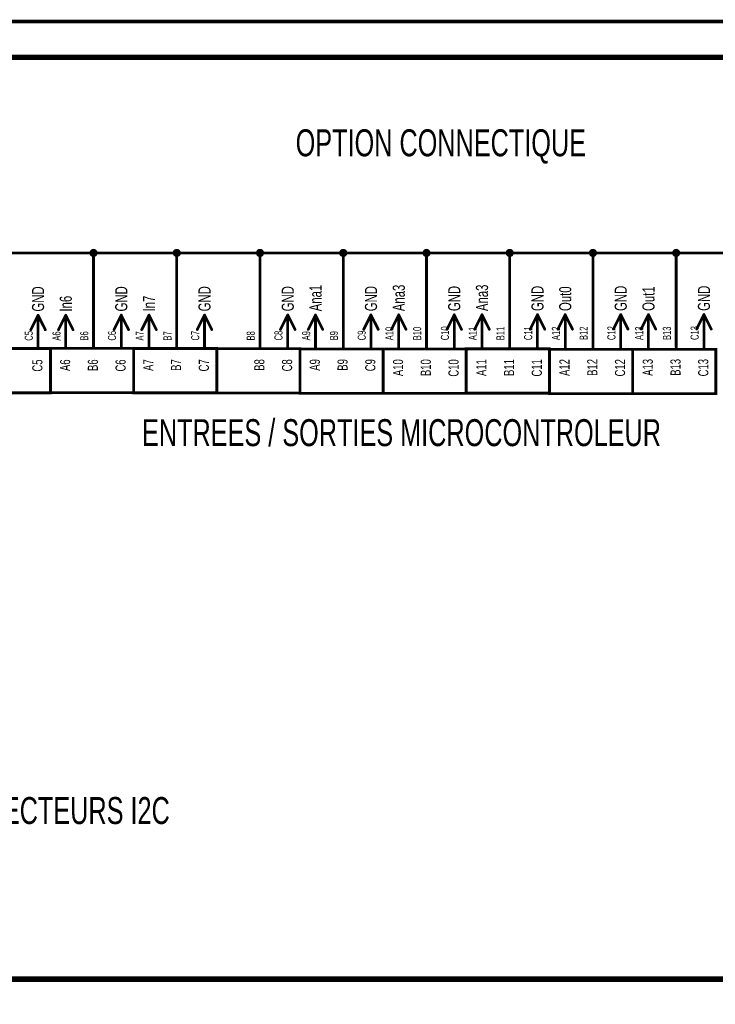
# Model space of a CAD drawing. Extents: x 0 to 22.6, y 0 to 15.8.
# Tile 11 of 26: x 2.4 to 5, y 12.2 to 15.8. Entities that reach past the tile are written whole.
import ezdxf
from ezdxf.enums import TextEntityAlignment as Align

# ---------------------------------------------------------------- set-up
doc = ezdxf.new("R2010")
doc.units = 0
for name, color, linetype in [('Element', 253, 'CONTINUOUS'), ('Net', 50, 'CONTINUOUS'), ('Pin', 50, 'CONTINUOUS'), ('Shapes', 252, 'CONTINUOUS'), ('Titles', 253, 'CONTINUOUS')]:
    doc.layers.add(name, color=color, linetype=linetype)

msp = doc.modelspace()

# ---------------------------------------------------------------- linework, layer by layer
at = {"layer": 'Element', "linetype": 'CONTINUOUS', "const_width": 0.0098}
for points in [[(2.2554, 14.598), (2.5548, 14.598), (2.5548, 14.4381), (2.2554, 14.4381), (2.2554, 14.598)], [(2.5555, 14.5981), (2.8549, 14.5981), (2.8549, 14.4383), (2.5555, 14.4383), (2.5555, 14.5981)], [(2.8548, 14.5979), (3.1542, 14.5979), (3.1542, 14.438), (2.8548, 14.438), (2.8548, 14.5979)], [(3.1551, 14.5972), (3.4545, 14.5972), (3.4545, 14.4373), (3.1551, 14.4373), (3.1551, 14.5972)], [(3.4545, 14.5962), (3.7539, 14.5962), (3.7539, 14.4363), (3.4545, 14.4363), (3.4545, 14.5962)], [(3.7547, 14.5963), (4.0541, 14.5963), (4.0541, 14.4364), (3.7547, 14.4364), (3.7547, 14.5963)], [(4.0532, 14.5968), (4.3526, 14.5968), (4.3526, 14.4369), (4.0532, 14.4369), (4.0532, 14.5968)], [(4.3543, 14.5948), (4.6537, 14.5948), (4.6537, 14.4349), (4.3543, 14.4349), (4.3543, 14.5948)], [(4.6536, 14.5944), (4.953, 14.5944), (4.953, 14.4346), (4.6536, 14.4346), (4.6536, 14.5944)]]:
    msp.add_lwpolyline(points, dxfattribs=at)
at = {"layer": 'Net', "linetype": 'CONTINUOUS', "const_width": 0.0098}
for points in [[(6.6102, 14.9424), (2.109, 14.9424)], [(2.7004, 14.9424), (2.7009, 14.9394), (2.7023, 14.9366), (2.7044, 14.9345), (2.7072, 14.9331), (2.7102, 14.9326), (2.7133, 14.9331), (2.716, 14.9345), (2.7182, 14.9366), (2.7196, 14.9394), (2.7201, 14.9424), (2.7196, 14.9455), (2.7182, 14.9482), (2.716, 14.9504), (2.7133, 14.9518), (2.7102, 14.9523), (2.7072, 14.9518), (2.7044, 14.9504), (2.7023, 14.9482), (2.7009, 14.9455), (2.7004, 14.9424)], [(2.7102, 14.6788), (2.7102, 14.9424)], [(3.0004, 14.9424), (3.0009, 14.9394), (3.0023, 14.9366), (3.0044, 14.9345), (3.0072, 14.9331), (3.0102, 14.9326), (3.0133, 14.9331), (3.016, 14.9345), (3.0182, 14.9366), (3.0196, 14.9394), (3.0201, 14.9424), (3.0196, 14.9455), (3.0182, 14.9482), (3.016, 14.9504), (3.0133, 14.9518), (3.0102, 14.9523), (3.0072, 14.9518), (3.0044, 14.9504), (3.0023, 14.9482), (3.0009, 14.9455), (3.0004, 14.9424)], [(3.0102, 14.6791), (3.0102, 14.9424)], [(3.3004, 14.9424), (3.3009, 14.9394), (3.3023, 14.9366), (3.3044, 14.9345), (3.3072, 14.9331), (3.3102, 14.9326), (3.3133, 14.9331), (3.316, 14.9345), (3.3182, 14.9366), (3.3196, 14.9394), (3.3201, 14.9424), (3.3196, 14.9455), (3.3182, 14.9482), (3.316, 14.9504), (3.3133, 14.9518), (3.3102, 14.9523), (3.3072, 14.9518), (3.3044, 14.9504), (3.3023, 14.9482), (3.3009, 14.9455), (3.3004, 14.9424)], [(3.3102, 14.6794), (3.3102, 14.9424)], [(3.6004, 14.9424), (3.6009, 14.9394), (3.6023, 14.9366), (3.6044, 14.9345), (3.6072, 14.9331), (3.6102, 14.9326), (3.6133, 14.9331), (3.616, 14.9345), (3.6182, 14.9366), (3.6196, 14.9394), (3.6201, 14.9424), (3.6196, 14.9455), (3.6182, 14.9482), (3.616, 14.9504), (3.6133, 14.9518), (3.6102, 14.9523), (3.6072, 14.9518), (3.6044, 14.9504), (3.6023, 14.9482), (3.6009, 14.9455), (3.6004, 14.9424)], [(3.6102, 14.6797), (3.6102, 14.9424)], [(3.9004, 14.9424), (3.9009, 14.9394), (3.9023, 14.9366), (3.9044, 14.9345), (3.9072, 14.9331), (3.9102, 14.9326), (3.9133, 14.9331), (3.916, 14.9345), (3.9182, 14.9366), (3.9196, 14.9394), (3.9201, 14.9424), (3.9196, 14.9455), (3.9182, 14.9482), (3.916, 14.9504), (3.9133, 14.9518), (3.9102, 14.9523), (3.9072, 14.9518), (3.9044, 14.9504), (3.9023, 14.9482), (3.9009, 14.9455), (3.9004, 14.9424)], [(3.9102, 14.6801), (3.9102, 14.9424)], [(4.2004, 14.9424), (4.2009, 14.9394), (4.2023, 14.9366), (4.2044, 14.9345), (4.2072, 14.9331), (4.2102, 14.9326), (4.2133, 14.9331), (4.216, 14.9345), (4.2182, 14.9366), (4.2196, 14.9394), (4.2201, 14.9424), (4.2196, 14.9455), (4.2182, 14.9482), (4.216, 14.9504), (4.2133, 14.9518), (4.2102, 14.9523), (4.2072, 14.9518), (4.2044, 14.9504), (4.2023, 14.9482), (4.2009, 14.9455), (4.2004, 14.9424)], [(4.2102, 14.6804), (4.2102, 14.9424)], [(4.5004, 14.9424), (4.5009, 14.9394), (4.5023, 14.9366), (4.5044, 14.9345), (4.5072, 14.9331), (4.5102, 14.9326), (4.5133, 14.9331), (4.516, 14.9345), (4.5182, 14.9366), (4.5196, 14.9394), (4.5201, 14.9424), (4.5196, 14.9455), (4.5182, 14.9482), (4.516, 14.9504), (4.5133, 14.9518), (4.5102, 14.9523), (4.5072, 14.9518), (4.5044, 14.9504), (4.5023, 14.9482), (4.5009, 14.9455), (4.5004, 14.9424)], [(4.5102, 14.6807), (4.5102, 14.9424)], [(4.8004, 14.9424), (4.8009, 14.9394), (4.8023, 14.9366), (4.8044, 14.9345), (4.8072, 14.9331), (4.8102, 14.9326), (4.8133, 14.9331), (4.816, 14.9345), (4.8182, 14.9366), (4.8196, 14.9394), (4.8201, 14.9424), (4.8196, 14.9455), (4.8182, 14.9482), (4.816, 14.9504), (4.8133, 14.9518), (4.8102, 14.9523), (4.8072, 14.9518), (4.8044, 14.9504), (4.8023, 14.9482), (4.8009, 14.9455), (4.8004, 14.9424)], [(4.8102, 14.681), (4.8102, 14.9424)]]:
    msp.add_lwpolyline(points, dxfattribs=at)
at = {"layer": 'Net', "linetype": 'CONTINUOUS', "const_width": 0.0049}
for points in [[(2.6979, 14.9424, 1), (2.7029, 14.9424, 1), (2.6979, 14.9424, 1)], [(2.7078, 14.9424, 1), (2.7127, 14.9424, 1), (2.7078, 14.9424, 1)], [(2.9979, 14.9424, 1), (3.0029, 14.9424, 1), (2.9979, 14.9424, 1)], [(3.0078, 14.9424, 1), (3.0127, 14.9424, 1), (3.0078, 14.9424, 1)], [(3.2979, 14.9424, 1), (3.3029, 14.9424, 1), (3.2979, 14.9424, 1)], [(3.3078, 14.9424, 1), (3.3127, 14.9424, 1), (3.3078, 14.9424, 1)], [(3.5979, 14.9424, 1), (3.6029, 14.9424, 1), (3.5979, 14.9424, 1)], [(3.6078, 14.9424, 1), (3.6127, 14.9424, 1), (3.6078, 14.9424, 1)], [(3.8979, 14.9424, 1), (3.9029, 14.9424, 1), (3.8979, 14.9424, 1)], [(3.9078, 14.9424, 1), (3.9127, 14.9424, 1), (3.9078, 14.9424, 1)], [(4.1979, 14.9424, 1), (4.2029, 14.9424, 1), (4.1979, 14.9424, 1)], [(4.2078, 14.9424, 1), (4.2127, 14.9424, 1), (4.2078, 14.9424, 1)], [(4.4979, 14.9424, 1), (4.5029, 14.9424, 1), (4.4979, 14.9424, 1)], [(4.5078, 14.9424, 1), (4.5127, 14.9424, 1), (4.5078, 14.9424, 1)], [(4.7979, 14.9424, 1), (4.8029, 14.9424, 1), (4.7979, 14.9424, 1)], [(4.8078, 14.9424, 1), (4.8127, 14.9424, 1), (4.8078, 14.9424, 1)], [(2.7078, 14.6788, 1), (2.7127, 14.6788, 1), (2.7078, 14.6788, 1)], [(3.0078, 14.6791, 1), (3.0127, 14.6791, 1), (3.0078, 14.6791, 1)], [(3.3078, 14.6794, 1), (3.3127, 14.6794, 1), (3.3078, 14.6794, 1)], [(3.6078, 14.6797, 1), (3.6127, 14.6797, 1), (3.6078, 14.6797, 1)], [(3.9078, 14.6801, 1), (3.9127, 14.6801, 1), (3.9078, 14.6801, 1)], [(4.2078, 14.6804, 1), (4.2127, 14.6804, 1), (4.2078, 14.6804, 1)], [(4.5078, 14.6807, 1), (4.5127, 14.6807, 1), (4.5078, 14.6807, 1)], [(4.8078, 14.681, 1), (4.8127, 14.681, 1), (4.8078, 14.681, 1)]]:
    msp.add_lwpolyline(points, format="xyb", dxfattribs=at)
at = {"layer": 'Pin', "linetype": 'CONTINUOUS', "const_width": 0.0098}
for points in [[(2.484, 14.6654), (2.5102, 14.7179)], [(2.5365, 14.6654), (2.5102, 14.7179)], [(2.5102, 14.6785), (2.5102, 14.7179)], [(2.584, 14.6655), (2.6102, 14.718)], [(2.6365, 14.6655), (2.6102, 14.718)], [(2.6102, 14.6787), (2.6102, 14.718)], [(2.784, 14.6658), (2.8102, 14.7183)], [(2.8365, 14.6658), (2.8102, 14.7183)], [(2.8102, 14.6789), (2.8102, 14.7183)], [(2.884, 14.6658), (2.9102, 14.7183)], [(2.9365, 14.6658), (2.9102, 14.7183)], [(2.9102, 14.679), (2.9102, 14.7183)], [(3.084, 14.6661), (3.1102, 14.7186)], [(3.1365, 14.6661), (3.1102, 14.7186)], [(3.1102, 14.6792), (3.1102, 14.7186)], [(3.384, 14.6664), (3.4102, 14.7189)], [(3.4365, 14.6664), (3.4102, 14.7189)], [(3.4102, 14.6795), (3.4102, 14.7189)], [(3.484, 14.6665), (3.5102, 14.719)], [(3.5365, 14.6665), (3.5102, 14.719)], [(3.5102, 14.6796), (3.5102, 14.719)], [(3.684, 14.6667), (3.7102, 14.7192)], [(3.7365, 14.6667), (3.7102, 14.7192)], [(3.7102, 14.6799), (3.7102, 14.7192)], [(3.784, 14.6668), (3.8102, 14.7193)], [(3.8365, 14.6668), (3.8102, 14.7193)], [(3.8102, 14.68), (3.8102, 14.7193)], [(3.984, 14.667), (4.0102, 14.7195)], [(4.0365, 14.667), (4.0102, 14.7195)], [(4.0102, 14.6802), (4.0102, 14.7195)], [(4.084, 14.6671), (4.1102, 14.7196)], [(4.1365, 14.6671), (4.1102, 14.7196)], [(4.1102, 14.6803), (4.1102, 14.7196)], [(4.284, 14.6674), (4.3102, 14.7199)], [(4.3365, 14.6674), (4.3102, 14.7199)], [(4.3102, 14.6805), (4.3102, 14.7199)], [(4.384, 14.6675), (4.4102, 14.72)], [(4.4365, 14.6675), (4.4102, 14.72)], [(4.4102, 14.6806), (4.4102, 14.72)], [(4.584, 14.6677), (4.6102, 14.7202)], [(4.6365, 14.6677), (4.6102, 14.7202)], [(4.6102, 14.6808), (4.6102, 14.7202)], [(4.684, 14.6678), (4.7102, 14.7203)], [(4.7365, 14.6678), (4.7102, 14.7203)], [(4.7102, 14.6809), (4.7102, 14.7203)], [(4.884, 14.668), (4.9102, 14.7205)], [(4.9365, 14.668), (4.9102, 14.7205)], [(4.9102, 14.6812), (4.9102, 14.7205)], [(2.5102, 14.5998), (2.5102, 14.6785)], [(2.6102, 14.5999), (2.6102, 14.6787)], [(2.7102, 14.6), (2.7102, 14.6788)], [(2.8102, 14.6001), (2.8102, 14.6789)], [(2.9102, 14.6002), (2.9102, 14.679)], [(3.0102, 14.6004), (3.0102, 14.6791)], [(3.1102, 14.6005), (3.1102, 14.6792)], [(3.3102, 14.6007), (3.3102, 14.6794)], [(3.4102, 14.6008), (3.4102, 14.6795)], [(3.5102, 14.6009), (3.5102, 14.6796)], [(3.6102, 14.601), (3.6102, 14.6797)], [(3.7102, 14.6011), (3.7102, 14.6799)], [(3.8102, 14.6012), (3.8102, 14.68)], [(3.9102, 14.6013), (3.9102, 14.6801)], [(4.0102, 14.6014), (4.0102, 14.6802)], [(4.1102, 14.6015), (4.1102, 14.6803)], [(4.2102, 14.6017), (4.2102, 14.6804)], [(4.3102, 14.6017), (4.3102, 14.6805)], [(4.4102, 14.6018), (4.4102, 14.6806)], [(4.5102, 14.602), (4.5102, 14.6807)], [(4.6102, 14.6021), (4.6102, 14.6808)], [(4.7102, 14.6022), (4.7102, 14.6809)], [(4.8102, 14.6023), (4.8102, 14.681)], [(4.9102, 14.6024), (4.9102, 14.6812)]]:
    msp.add_lwpolyline(points, dxfattribs=at)
at = {"layer": 'Pin', "linetype": 'CONTINUOUS', "const_width": 0.0049}
for points in [[(2.5078, 14.7179, 1), (2.5127, 14.7179, 1), (2.5078, 14.7179, 1)], [(2.5078, 14.7179, 1), (2.5127, 14.7179, 1), (2.5078, 14.7179, 1)], [(2.5078, 14.7179, 1), (2.5127, 14.7179, 1), (2.5078, 14.7179, 1)], [(2.6078, 14.718, 1), (2.6127, 14.718, 1), (2.6078, 14.718, 1)], [(2.6078, 14.718, 1), (2.6127, 14.718, 1), (2.6078, 14.718, 1)], [(2.6078, 14.718, 1), (2.6127, 14.718, 1), (2.6078, 14.718, 1)], [(2.8078, 14.7183, 1), (2.8127, 14.7183, 1), (2.8078, 14.7183, 1)], [(2.8078, 14.7183, 1), (2.8127, 14.7183, 1), (2.8078, 14.7183, 1)], [(2.8078, 14.7183, 1), (2.8127, 14.7183, 1), (2.8078, 14.7183, 1)], [(2.9078, 14.7183, 1), (2.9127, 14.7183, 1), (2.9078, 14.7183, 1)], [(2.9078, 14.7183, 1), (2.9127, 14.7183, 1), (2.9078, 14.7183, 1)], [(2.9078, 14.7183, 1), (2.9127, 14.7183, 1), (2.9078, 14.7183, 1)], [(3.1078, 14.7186, 1), (3.1127, 14.7186, 1), (3.1078, 14.7186, 1)], [(3.1078, 14.7186, 1), (3.1127, 14.7186, 1), (3.1078, 14.7186, 1)], [(3.1078, 14.7186, 1), (3.1127, 14.7186, 1), (3.1078, 14.7186, 1)], [(3.4078, 14.7189, 1), (3.4127, 14.7189, 1), (3.4078, 14.7189, 1)], [(3.4078, 14.7189, 1), (3.4127, 14.7189, 1), (3.4078, 14.7189, 1)], [(3.4078, 14.7189, 1), (3.4127, 14.7189, 1), (3.4078, 14.7189, 1)], [(3.5078, 14.719, 1), (3.5127, 14.719, 1), (3.5078, 14.719, 1)], [(3.5078, 14.719, 1), (3.5127, 14.719, 1), (3.5078, 14.719, 1)], [(3.5078, 14.719, 1), (3.5127, 14.719, 1), (3.5078, 14.719, 1)], [(3.7078, 14.7192, 1), (3.7127, 14.7192, 1), (3.7078, 14.7192, 1)], [(3.7078, 14.7192, 1), (3.7127, 14.7192, 1), (3.7078, 14.7192, 1)], [(3.7078, 14.7192, 1), (3.7127, 14.7192, 1), (3.7078, 14.7192, 1)], [(3.8078, 14.7193, 1), (3.8127, 14.7193, 1), (3.8078, 14.7193, 1)], [(3.8078, 14.7193, 1), (3.8127, 14.7193, 1), (3.8078, 14.7193, 1)], [(3.8078, 14.7193, 1), (3.8127, 14.7193, 1), (3.8078, 14.7193, 1)], [(4.0078, 14.7195, 1), (4.0127, 14.7195, 1), (4.0078, 14.7195, 1)], [(4.0078, 14.7195, 1), (4.0127, 14.7195, 1), (4.0078, 14.7195, 1)], [(4.0078, 14.7195, 1), (4.0127, 14.7195, 1), (4.0078, 14.7195, 1)], [(4.1078, 14.7196, 1), (4.1127, 14.7196, 1), (4.1078, 14.7196, 1)], [(4.1078, 14.7196, 1), (4.1127, 14.7196, 1), (4.1078, 14.7196, 1)], [(4.1078, 14.7196, 1), (4.1127, 14.7196, 1), (4.1078, 14.7196, 1)], [(4.3078, 14.7199, 1), (4.3127, 14.7199, 1), (4.3078, 14.7199, 1)], [(4.3078, 14.7199, 1), (4.3127, 14.7199, 1), (4.3078, 14.7199, 1)], [(4.3078, 14.7199, 1), (4.3127, 14.7199, 1), (4.3078, 14.7199, 1)], [(4.4078, 14.72, 1), (4.4127, 14.72, 1), (4.4078, 14.72, 1)], [(4.4078, 14.72, 1), (4.4127, 14.72, 1), (4.4078, 14.72, 1)], [(4.4078, 14.72, 1), (4.4127, 14.72, 1), (4.4078, 14.72, 1)], [(4.6078, 14.7202, 1), (4.6127, 14.7202, 1), (4.6078, 14.7202, 1)], [(4.6078, 14.7202, 1), (4.6127, 14.7202, 1), (4.6078, 14.7202, 1)], [(4.6078, 14.7202, 1), (4.6127, 14.7202, 1), (4.6078, 14.7202, 1)], [(4.7078, 14.7203, 1), (4.7127, 14.7203, 1), (4.7078, 14.7203, 1)], [(4.7078, 14.7203, 1), (4.7127, 14.7203, 1), (4.7078, 14.7203, 1)], [(4.7078, 14.7203, 1), (4.7127, 14.7203, 1), (4.7078, 14.7203, 1)], [(4.9078, 14.7205, 1), (4.9127, 14.7205, 1), (4.9078, 14.7205, 1)], [(4.9078, 14.7205, 1), (4.9127, 14.7205, 1), (4.9078, 14.7205, 1)], [(4.9078, 14.7205, 1), (4.9127, 14.7205, 1), (4.9078, 14.7205, 1)], [(2.4815, 14.6654, 1), (2.4864, 14.6654, 1), (2.4815, 14.6654, 1)], [(2.5078, 14.6785, 1), (2.5127, 14.6785, 1), (2.5078, 14.6785, 1)], [(2.5078, 14.6785, 1), (2.5127, 14.6785, 1), (2.5078, 14.6785, 1)], [(2.534, 14.6654, 1), (2.5389, 14.6654, 1), (2.534, 14.6654, 1)], [(2.5815, 14.6655, 1), (2.5864, 14.6655, 1), (2.5815, 14.6655, 1)], [(2.6078, 14.6787, 1), (2.6127, 14.6787, 1), (2.6078, 14.6787, 1)], [(2.6078, 14.6787, 1), (2.6127, 14.6787, 1), (2.6078, 14.6787, 1)], [(2.634, 14.6655, 1), (2.6389, 14.6655, 1), (2.634, 14.6655, 1)], [(2.7078, 14.6788, 1), (2.7127, 14.6788, 1), (2.7078, 14.6788, 1)], [(2.7815, 14.6658, 1), (2.7864, 14.6658, 1), (2.7815, 14.6658, 1)], [(2.8078, 14.6789, 1), (2.8127, 14.6789, 1), (2.8078, 14.6789, 1)], [(2.8078, 14.6789, 1), (2.8127, 14.6789, 1), (2.8078, 14.6789, 1)], [(2.834, 14.6658, 1), (2.8389, 14.6658, 1), (2.834, 14.6658, 1)], [(2.8815, 14.6658, 1), (2.8864, 14.6658, 1), (2.8815, 14.6658, 1)], [(2.9078, 14.679, 1), (2.9127, 14.679, 1), (2.9078, 14.679, 1)], [(2.9078, 14.679, 1), (2.9127, 14.679, 1), (2.9078, 14.679, 1)], [(2.934, 14.6658, 1), (2.9389, 14.6658, 1), (2.934, 14.6658, 1)], [(3.0078, 14.6791, 1), (3.0127, 14.6791, 1), (3.0078, 14.6791, 1)], [(3.0815, 14.6661, 1), (3.0864, 14.6661, 1), (3.0815, 14.6661, 1)], [(3.1078, 14.6792, 1), (3.1127, 14.6792, 1), (3.1078, 14.6792, 1)], [(3.1078, 14.6792, 1), (3.1127, 14.6792, 1), (3.1078, 14.6792, 1)], [(3.134, 14.6661, 1), (3.1389, 14.6661, 1), (3.134, 14.6661, 1)], [(3.3078, 14.6794, 1), (3.3127, 14.6794, 1), (3.3078, 14.6794, 1)], [(3.3815, 14.6664, 1), (3.3864, 14.6664, 1), (3.3815, 14.6664, 1)], [(3.4078, 14.6795, 1), (3.4127, 14.6795, 1), (3.4078, 14.6795, 1)], [(3.4078, 14.6795, 1), (3.4127, 14.6795, 1), (3.4078, 14.6795, 1)], [(3.434, 14.6664, 1), (3.4389, 14.6664, 1), (3.434, 14.6664, 1)], [(3.4815, 14.6665, 1), (3.4864, 14.6665, 1), (3.4815, 14.6665, 1)], [(3.5078, 14.6796, 1), (3.5127, 14.6796, 1), (3.5078, 14.6796, 1)], [(3.5078, 14.6796, 1), (3.5127, 14.6796, 1), (3.5078, 14.6796, 1)], [(3.534, 14.6665, 1), (3.5389, 14.6665, 1), (3.534, 14.6665, 1)], [(3.6078, 14.6797, 1), (3.6127, 14.6797, 1), (3.6078, 14.6797, 1)], [(3.6815, 14.6667, 1), (3.6864, 14.6667, 1), (3.6815, 14.6667, 1)], [(3.7078, 14.6799, 1), (3.7127, 14.6799, 1), (3.7078, 14.6799, 1)], [(3.7078, 14.6799, 1), (3.7127, 14.6799, 1), (3.7078, 14.6799, 1)], [(3.734, 14.6667, 1), (3.7389, 14.6667, 1), (3.734, 14.6667, 1)], [(3.7815, 14.6668, 1), (3.7864, 14.6668, 1), (3.7815, 14.6668, 1)], [(3.8078, 14.68, 1), (3.8127, 14.68, 1), (3.8078, 14.68, 1)], [(3.8078, 14.68, 1), (3.8127, 14.68, 1), (3.8078, 14.68, 1)], [(3.834, 14.6668, 1), (3.8389, 14.6668, 1), (3.834, 14.6668, 1)], [(3.9078, 14.6801, 1), (3.9127, 14.6801, 1), (3.9078, 14.6801, 1)], [(3.9815, 14.667, 1), (3.9864, 14.667, 1), (3.9815, 14.667, 1)], [(4.0078, 14.6802, 1), (4.0127, 14.6802, 1), (4.0078, 14.6802, 1)], [(4.0078, 14.6802, 1), (4.0127, 14.6802, 1), (4.0078, 14.6802, 1)], [(4.034, 14.667, 1), (4.0389, 14.667, 1), (4.034, 14.667, 1)], [(4.0815, 14.6671, 1), (4.0864, 14.6671, 1), (4.0815, 14.6671, 1)], [(4.1078, 14.6803, 1), (4.1127, 14.6803, 1), (4.1078, 14.6803, 1)], [(4.1078, 14.6803, 1), (4.1127, 14.6803, 1), (4.1078, 14.6803, 1)], [(4.134, 14.6671, 1), (4.1389, 14.6671, 1), (4.134, 14.6671, 1)], [(4.2078, 14.6804, 1), (4.2127, 14.6804, 1), (4.2078, 14.6804, 1)], [(4.2815, 14.6674, 1), (4.2864, 14.6674, 1), (4.2815, 14.6674, 1)], [(4.3078, 14.6805, 1), (4.3127, 14.6805, 1), (4.3078, 14.6805, 1)], [(4.3078, 14.6805, 1), (4.3127, 14.6805, 1), (4.3078, 14.6805, 1)], [(4.334, 14.6674, 1), (4.3389, 14.6674, 1), (4.334, 14.6674, 1)], [(4.3815, 14.6675, 1), (4.3864, 14.6675, 1), (4.3815, 14.6675, 1)], [(4.4078, 14.6806, 1), (4.4127, 14.6806, 1), (4.4078, 14.6806, 1)], [(4.4078, 14.6806, 1), (4.4127, 14.6806, 1), (4.4078, 14.6806, 1)], [(4.434, 14.6675, 1), (4.4389, 14.6675, 1), (4.434, 14.6675, 1)], [(4.5078, 14.6807, 1), (4.5127, 14.6807, 1), (4.5078, 14.6807, 1)], [(4.5815, 14.6677, 1), (4.5864, 14.6677, 1), (4.5815, 14.6677, 1)], [(4.6078, 14.6808, 1), (4.6127, 14.6808, 1), (4.6078, 14.6808, 1)], [(4.6078, 14.6808, 1), (4.6127, 14.6808, 1), (4.6078, 14.6808, 1)], [(4.634, 14.6677, 1), (4.6389, 14.6677, 1), (4.634, 14.6677, 1)], [(4.6815, 14.6678, 1), (4.6864, 14.6678, 1), (4.6815, 14.6678, 1)], [(4.7078, 14.6809, 1), (4.7127, 14.6809, 1), (4.7078, 14.6809, 1)], [(4.7078, 14.6809, 1), (4.7127, 14.6809, 1), (4.7078, 14.6809, 1)], [(4.734, 14.6678, 1), (4.7389, 14.6678, 1), (4.734, 14.6678, 1)], [(4.8078, 14.681, 1), (4.8127, 14.681, 1), (4.8078, 14.681, 1)], [(4.8815, 14.668, 1), (4.8864, 14.668, 1), (4.8815, 14.668, 1)], [(4.9078, 14.6812, 1), (4.9127, 14.6812, 1), (4.9078, 14.6812, 1)], [(4.9078, 14.6812, 1), (4.9127, 14.6812, 1), (4.9078, 14.6812, 1)], [(4.934, 14.668, 1), (4.9389, 14.668, 1), (4.934, 14.668, 1)], [(2.5078, 14.5998, 1), (2.5127, 14.5998, 1), (2.5078, 14.5998, 1)], [(2.6078, 14.5999, 1), (2.6127, 14.5999, 1), (2.6078, 14.5999, 1)], [(2.7078, 14.6, 1), (2.7127, 14.6, 1), (2.7078, 14.6, 1)], [(2.8078, 14.6001, 1), (2.8127, 14.6001, 1), (2.8078, 14.6001, 1)], [(2.9078, 14.6002, 1), (2.9127, 14.6002, 1), (2.9078, 14.6002, 1)], [(3.0078, 14.6004, 1), (3.0127, 14.6004, 1), (3.0078, 14.6004, 1)], [(3.1078, 14.6005, 1), (3.1127, 14.6005, 1), (3.1078, 14.6005, 1)], [(3.3078, 14.6007, 1), (3.3127, 14.6007, 1), (3.3078, 14.6007, 1)], [(3.4078, 14.6008, 1), (3.4127, 14.6008, 1), (3.4078, 14.6008, 1)], [(3.5078, 14.6009, 1), (3.5127, 14.6009, 1), (3.5078, 14.6009, 1)], [(3.6078, 14.601, 1), (3.6127, 14.601, 1), (3.6078, 14.601, 1)], [(3.7078, 14.6011, 1), (3.7127, 14.6011, 1), (3.7078, 14.6011, 1)], [(3.8078, 14.6012, 1), (3.8127, 14.6012, 1), (3.8078, 14.6012, 1)], [(3.9078, 14.6013, 1), (3.9127, 14.6013, 1), (3.9078, 14.6013, 1)], [(4.0078, 14.6014, 1), (4.0127, 14.6014, 1), (4.0078, 14.6014, 1)], [(4.1078, 14.6015, 1), (4.1127, 14.6015, 1), (4.1078, 14.6015, 1)], [(4.2078, 14.6017, 1), (4.2127, 14.6017, 1), (4.2078, 14.6017, 1)], [(4.3078, 14.6017, 1), (4.3127, 14.6017, 1), (4.3078, 14.6017, 1)], [(4.4078, 14.6018, 1), (4.4127, 14.6018, 1), (4.4078, 14.6018, 1)], [(4.5078, 14.602, 1), (4.5127, 14.602, 1), (4.5078, 14.602, 1)], [(4.6078, 14.6021, 1), (4.6127, 14.6021, 1), (4.6078, 14.6021, 1)], [(4.7078, 14.6022, 1), (4.7127, 14.6022, 1), (4.7078, 14.6022, 1)], [(4.8078, 14.6023, 1), (4.8127, 14.6023, 1), (4.8078, 14.6023, 1)], [(4.9078, 14.6024, 1), (4.9127, 14.6024, 1), (4.9078, 14.6024, 1)]]:
    msp.add_lwpolyline(points, format="xyb", dxfattribs=at)
at = {"layer": 'Shapes', "linetype": 'CONTINUOUS', "const_width": 0.0197}
msp.add_lwpolyline([(0.3591, 15.6478), (7.1369, 15.6478), (7.1369, 12.3243), (0.3591, 12.3243), (0.3591, 15.6478)], dxfattribs=at)
at = {"layer": 'Titles', "linetype": 'CONTINUOUS', "const_width": 0.0131}
msp.add_lwpolyline([(22.5851, 0.0288), (-0.0133, 0.0288), (-0.0133, 15.7768), (22.5851, 15.7768), (22.5851, 0.0288)], dxfattribs=at)

# ---------------------------------------------------------------- texts
at = {"layer": 'Pin', "width": 0.7}
for s, height, p in [('GND', 0.0437, (2.4884, 14.731)), ('GND', 0.0437, (2.7884, 14.7314)), ('GND', 0.0437, (3.0884, 14.7317)), ('GND', 0.0437, (3.3884, 14.732)), ('Ana1', 0.0437, (3.4884, 14.7321)), ('GND', 0.0437, (3.6884, 14.7323)), ('Ana3', 0.0437, (3.7884, 14.7324)), ('GND', 0.0437, (3.9884, 14.7327)), ('Ana3', 0.0437, (4.0884, 14.7328)), ('GND', 0.0437, (4.2884, 14.733)), ('Out0', 0.0437, (4.3884, 14.7331)), ('GND', 0.0437, (4.5884, 14.7333)), ('Out1', 0.0437, (4.6884, 14.7334)), ('GND', 0.0437, (4.8884, 14.7336)), ('In6', 0.0437, (2.5884, 14.7311)), ('In7', 0.0437, (2.8884, 14.7315)), ('A10', 0.0292, (3.7621, 14.6275)), ('B10', 0.0292, (3.8621, 14.6276)), ('C10', 0.0292, (3.9621, 14.6277)), ('A11', 0.0292, (4.0621, 14.6278)), ('B11', 0.0292, (4.1621, 14.6279)), ('C11', 0.0292, (4.2621, 14.628)), ('A12', 0.0292, (4.3621, 14.6281)), ('B12', 0.0292, (4.4621, 14.6282)), ('C12', 0.0292, (4.5621, 14.6283)), ('A13', 0.0292, (4.6621, 14.6284)), ('B13', 0.0292, (4.7621, 14.6285)), ('C13', 0.0292, (4.8621, 14.6287)), ('C5', 0.0292, (2.4621, 14.626)), ('A6', 0.0292, (2.5621, 14.6262)), ('B6', 0.0292, (2.6621, 14.6263)), ('C6', 0.0292, (2.7621, 14.6264)), ('A7', 0.0292, (2.8621, 14.6265)), ('B7', 0.0292, (2.9621, 14.6266)), ('C7', 0.0292, (3.0621, 14.6267)), ('B8', 0.0292, (3.2621, 14.6269)), ('C8', 0.0292, (3.3621, 14.627)), ('A9', 0.0292, (3.4621, 14.6271)), ('B9', 0.0292, (3.5621, 14.6272)), ('C9', 0.0292, (3.6621, 14.6274)), ('C5', 0.0365, (2.4895, 14.5145)), ('A6', 0.0365, (2.5895, 14.5168)), ('B6', 0.0365, (2.6895, 14.5169)), ('C6', 0.0365, (2.7895, 14.5148)), ('A7', 0.0365, (2.8895, 14.5171)), ('B7', 0.0365, (2.9895, 14.5173)), ('C7', 0.0365, (3.0895, 14.5152)), ('B8', 0.0365, (3.2895, 14.5176)), ('C8', 0.0365, (3.3895, 14.5155)), ('A9', 0.0365, (3.4895, 14.5178)), ('B9', 0.0365, (3.5895, 14.5179)), ('C9', 0.0365, (3.6895, 14.5158)), ('A10', 0.0365, (3.7895, 14.4984)), ('B10', 0.0365, (3.8895, 14.4985)), ('C10', 0.0365, (3.9895, 14.4964)), ('A11', 0.0365, (4.0895, 14.4987)), ('B11', 0.0365, (4.1895, 14.4989)), ('C11', 0.0365, (4.2895, 14.4968)), ('A12', 0.0365, (4.3895, 14.499)), ('B12', 0.0365, (4.4895, 14.4992)), ('C12', 0.0365, (4.5895, 14.4971)), ('A13', 0.0365, (4.6895, 14.4994)), ('B13', 0.0365, (4.7895, 14.4995)), ('C13', 0.0365, (4.8895, 14.4974))]:
    msp.add_text(s, height=height, rotation=90, dxfattribs=at).set_placement(p, align=Align.TOP_LEFT)
at = {"layer": 'Shapes', "width": 0.7}
for s, p in [('OPTION CONNECTIQUE', (3.9619, 15.3395)), ('ENTREES / SORTIES MICROCONTROLEUR', (3.8202, 14.2945)), ('CONNECTEURS I2C', (2.5503, 12.9321))]:
    msp.add_text(s, height=0.0972, dxfattribs=at).set_placement(p, align=Align.MIDDLE_CENTER)

doc.saveas('drawing.dxf')
